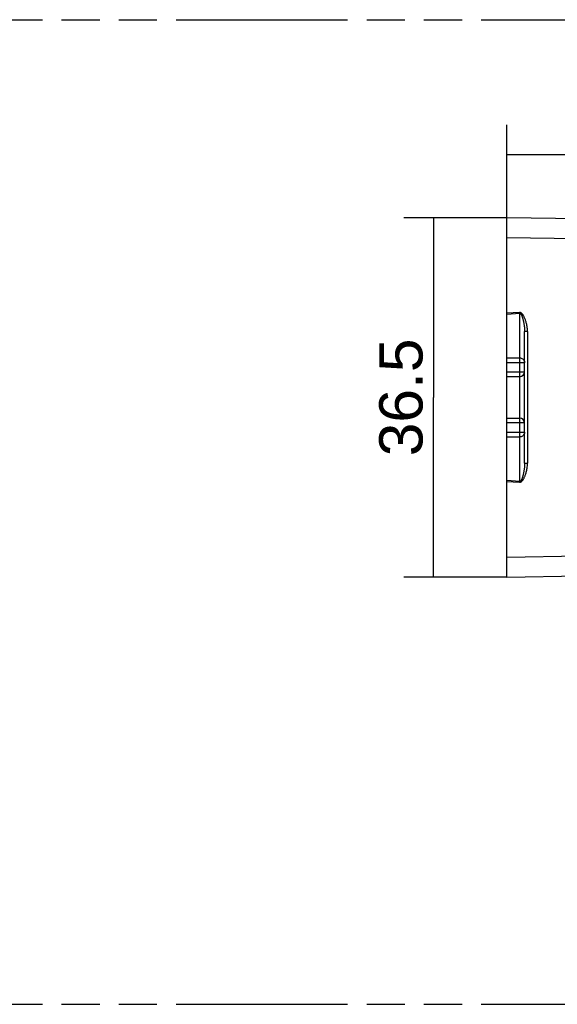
# Model space of a CAD drawing. Header units: millimetres. Extents: x 0 to 210, y 0 to 297.
# Tile 9 of 16: x 104 to 131, y 133 to 183. Entities that reach past the tile are written whole.
import ezdxf
from ezdxf.enums import TextEntityAlignment as Align

# ---------------------------------------------------------------- set-up
doc = ezdxf.new("R2010")
doc.units = ezdxf.units.MM
doc.header["$LTSCALE"] = 19.36
doc.linetypes.add('PHANTOM', pattern=[0.8, 0.45, -0.05, 0.1, -0.05, 0.1, -0.05])
doc.layers.get('0').update_dxf_attribs({"linetype": 'CONTINUOUS'})
doc.layers.add('DEFAULT_3', color=7, linetype='PHANTOM')
doc.layers.add('Z_DIM_2D', color=7, linetype='CONTINUOUS')
doc.styles.add('TEXTSTYLE_3', font='helveticaneueltw1g-ltcn.otf')
doc.dimstyles.new('DIMSTYLE_1', dxfattribs={"dimtxt": 2.2, "dimasz": 3.5, "dimexe": 1.5, "dimexo": 0, "dimgap": 0.55, "dimtad": 1, "dimdec": 3, "dimlfac": 2, "dimdsep": 46, "dimtxsty": 'TEXTSTYLE_3', "dimcen": 0.09, "dimclrt": 5, "dimadec": 0, "dimazin": 0, "dimtp": 0.2, "dimtm": 0.2, "dimtfac": 1, "dimtdec": 3, "dimtofl": 0, "dimtmove": 0, "dimatfit": 3, "dimfxl": 0, "dimtolj": 1, "dimarcsym": 0})
doc.dimstyles.new('DIMSTYLE_2', dxfattribs={"dimtxt": 2.2, "dimasz": 3.5, "dimexe": 1.5, "dimexo": 0, "dimgap": 0.55, "dimtad": 1, "dimdec": 3, "dimlfac": 2, "dimdsep": 46, "dimtxsty": 'TEXTSTYLE_3', "dimcen": 0.09, "dimclrt": 5, "dimadec": 0, "dimazin": 0, "dimtp": 0.3, "dimtm": 0.3, "dimtfac": 1, "dimtdec": 3, "dimtofl": 0, "dimtmove": 0, "dimatfit": 3, "dimfxl": 0, "dimtolj": 1, "dimarcsym": 0})

# ---------------------------------------------------------------- blocks, each defined once
blk = doc.blocks.new('*D1')
at = {"layer": 'Z_DIM_2D', "color": 2, "linetype": 'Continuous'}
for p, q in [((128.875, 171.625), (128.875, 177.333)), ((141.125, 163.5), (141.125, 177.333)), ((128.875, 175.833), (135, 175.833)), ((141.125, 175.833), (135, 175.833))]:
    blk.add_line(p, q, dxfattribs=at)
at = {"layer": 'Z_DIM_2D', "color": 5, "linetype": 'Continuous', "style": 'TEXTSTYLE_3'}
blk.add_text('24.5', height=2.2, dxfattribs=at).set_placement((135, 176.383), align=Align.CENTER)
blk = doc.blocks.new('_NONE')
blk = doc.blocks.new('*D4')
at = {"layer": 'Z_DIM_2D', "color": 2, "linetype": 'Continuous'}
for p, q in [((128.875, 172.625), (123.645, 172.625)), ((125.145, 172.625), (125.145, 163.5)), ((125.145, 154.375), (125.145, 163.5)), ((128.875, 154.375), (123.645, 154.375))]:
    blk.add_line(p, q, dxfattribs=at)
at = {"layer": 'Z_DIM_2D', "color": 5, "linetype": 'Continuous', "style": 'TEXTSTYLE_3'}
blk.add_text('36.5', height=2.2, rotation=90, dxfattribs=at).set_placement((124.595, 163.5), align=Align.CENTER)

msp = doc.modelspace()

# ---------------------------------------------------------------- linework, layer by layer
at = {"color": 7, "linetype": 'Continuous'}
for p, q in [((128.875, 154.375), (128.875, 172.625)), ((140.53229, 172.42152), (128.875, 172.625)), ((129.775, 162.20415), (129.775, 166.84639)), ((129.525, 164.55), (128.875, 164.55)), ((128.875, 162.45), (129.525, 162.45)), ((129.775, 160.15361), (129.775, 162.2)), ((128.875, 154.375), (140.53229, 154.57848))]:
    msp.add_line(p, q, dxfattribs=at)
at = {"color": 9, "linetype": 'Continuous'}
for p, q in [((128.875, 171.62515), (132.48373, 171.56216)), ((129.52239, 167.81047), (128.875, 167.77177)), ((128.875, 167.72859), (129.525, 167.7694)), ((129.52239, 167.81047), (129.525, 167.7694)), ((129.525, 162.45335), (129.525, 167.7694)), ((129.92238, 166.84639), (129.775, 166.84639)), ((129.92238, 166.84639), (129.92238, 160.15361)), ((128.875, 165.50859), (129.525, 165.50859)), ((129.775, 165.25927), (128.875, 165.25927)), ((128.875, 164.8), (129.775, 164.8)), ((129.775, 162.2), (128.875, 162.2)), ((129.525, 159.2306), (129.525, 162.45)), ((128.875, 161.74073), (129.775, 161.74073)), ((128.875, 161.49141), (129.525, 161.49141)), ((129.775, 160.15361), (129.92238, 160.15361)), ((129.525, 159.2306), (128.875, 159.2714)), ((128.875, 159.22823), (129.52238, 159.18953)), ((129.52238, 159.18953), (129.525, 159.2306)), ((139.87438, 155.56684), (128.875, 155.37485))]:
    msp.add_line(p, q, dxfattribs=at)
for points in [[(129.92238, 166.84639), (129.92054, 166.91417), (129.91663, 166.97813), (129.91044, 167.03814), (129.90259, 167.09459), (129.89359, 167.14775), (129.88357, 167.19787), (129.87283, 167.24521), (129.86148, 167.28992), (129.84968, 167.33219), (129.83751, 167.37214), (129.82507, 167.40991), (129.81242, 167.44561), (129.79961, 167.47936), (129.78667, 167.51123), (129.77365, 167.54132), (129.76055, 167.56967), (129.74741, 167.59637), (129.73422, 167.62144), (129.72099, 167.64495), (129.70773, 167.66692), (129.69443, 167.68737), (129.68108, 167.7063), (129.66769, 167.72374), (129.65425, 167.73965), (129.64076, 167.75405), (129.62721, 167.76688), (129.61358, 167.77815), (129.59994, 167.78779), (129.58631, 167.79571), (129.57281, 167.80194), (129.55955, 167.80642), (129.54665, 167.80927), (129.53428, 167.81064), (129.52239, 167.81047)], [(129.525, 167.7694), (129.53121, 167.76961), (129.53756, 167.76882), (129.54407, 167.76702), (129.55064, 167.76421), (129.55719, 167.76037), (129.56369, 167.75558), (129.57008, 167.74989), (129.57635, 167.74338), (129.58246, 167.73616), (129.58845, 167.72824), (129.59436, 167.71965), (129.60018, 167.71039), (129.60595, 167.70046), (129.61168, 167.68988), (129.61738, 167.67864), (129.62305, 167.66673), (129.6287, 167.65415), (129.63435, 167.64088), (129.64, 167.6269), (129.64566, 167.61219), (129.65133, 167.59673), (129.65702, 167.58049), (129.66272, 167.56346), (129.66845, 167.5456), (129.6742, 167.52687), (129.67997, 167.50726), (129.68576, 167.48672), (129.69157, 167.46521), (129.69739, 167.4427), (129.70321, 167.41914), (129.70903, 167.39448), (129.71483, 167.36868), (129.7206, 167.34168), (129.72632, 167.31342), (129.73198, 167.28384), (129.73754, 167.25287), (129.74297, 167.22045), (129.74823, 167.18647), (129.75327, 167.15087), (129.75804, 167.11354), (129.76245, 167.07438), (129.76642, 167.03327), (129.76982, 166.99008), (129.77253, 166.94464), (129.77434, 166.89672), (129.775, 166.84639)], [(129.525, 165.50859), (129.56411, 165.50552), (129.60225, 165.49638), (129.63849, 165.48141), (129.67194, 165.46097), (129.70177, 165.43557), (129.72725, 165.40582), (129.74775, 165.37246), (129.76276, 165.33631), (129.77192, 165.29827), (129.775, 165.25927)], [(129.775, 161.74073), (129.77192, 161.70173), (129.76276, 161.66369), (129.74775, 161.62754), (129.72725, 161.59419), (129.70178, 161.56444), (129.67195, 161.53903), (129.6385, 161.51859), (129.60225, 161.50362), (129.56411, 161.49448), (129.525, 161.49141)], [(129.52238, 159.18953), (129.53425, 159.18937), (129.54657, 159.19072), (129.5594, 159.19354), (129.57259, 159.19796), (129.58601, 159.20413), (129.59959, 159.21199), (129.6132, 159.22156), (129.62682, 159.23277), (129.64039, 159.24558), (129.65391, 159.25996), (129.66736, 159.27584), (129.68075, 159.29324), (129.69409, 159.31214), (129.70739, 159.33254), (129.72065, 159.35446), (129.73387, 159.37791), (129.74705, 159.40292), (129.76018, 159.42955), (129.77326, 159.45782), (129.78627, 159.48781), (129.79919, 159.51956), (129.81198, 159.55321), (129.82464, 159.58884), (129.8371, 159.62657), (129.8493, 159.66651), (129.86114, 159.7088), (129.87254, 159.75356), (129.88333, 159.80098), (129.89339, 159.85121), (129.90245, 159.90451), (129.91035, 159.96111), (129.91658, 160.02131), (129.92052, 160.08552), (129.92238, 160.15361)], [(129.775, 160.15361), (129.77434, 160.10316), (129.77252, 160.05513), (129.7698, 160.0096), (129.76639, 159.96634), (129.7624, 159.92518), (129.75799, 159.88601), (129.75321, 159.8487), (129.74817, 159.81313), (129.74291, 159.77921), (129.73749, 159.74684), (129.73194, 159.71594), (129.72629, 159.68643), (129.72058, 159.65823), (129.71482, 159.63128), (129.70903, 159.60552), (129.70322, 159.58091), (129.69741, 159.55738), (129.6916, 159.5349), (129.6858, 159.51342), (129.68002, 159.4929), (129.67425, 159.4733), (129.66851, 159.45458), (129.66279, 159.43673), (129.65708, 159.4197), (129.6514, 159.40347), (129.64573, 159.38801), (129.64007, 159.37329), (129.63443, 159.35931), (129.62878, 159.34603), (129.62312, 159.33344), (129.61745, 159.32152), (129.61176, 159.31027), (129.60603, 159.29967), (129.60026, 159.28973), (129.59443, 159.28046), (129.58853, 159.27186), (129.58253, 159.26393), (129.57641, 159.2567), (129.57014, 159.25018), (129.56375, 159.24447), (129.55725, 159.23967), (129.55069, 159.23581), (129.54411, 159.23299), (129.53759, 159.23119), (129.53123, 159.23039), (129.525, 159.2306)]]:
    msp.add_lwpolyline(points, dxfattribs=at)
at = {"color": 7, "linetype": 'Continuous'}
for centre, start, end in [((129.525, 164.8), 270, 360), ((129.525, 162.2), 0, 90)]:
    msp.add_arc(centre, 0.25, start, end, dxfattribs=at)
at = {"layer": 'DEFAULT_3', "color": 91, "linetype": 'PHANTOM', "true_color": 0x80ff80}
for p, q in [((50.12864, 182.68), (150.12864, 182.68)), ((50.12864, 132.68), (150.12864, 132.68))]:
    msp.add_line(p, q, dxfattribs=at)

# ---------------------------------------------------------------- dimensions: what is measured, and where the dimension line sits
at = {"layer": 'Z_DIM_2D', "color": 2, "linetype": 'Continuous'}
dim = msp.add_linear_dim(base=(141.125, 175.83344), p1=(128.875, 171.62512), p2=(141.125, 163.5), dimstyle='DIMSTYLE_1', override={"dimblk1": 'NONE', "dimblk2": 'NONE', "dimsah": 1}, dxfattribs=at)
dim.commit()
dim.dimension.update_dxf_attribs({"geometry": '*D1', "text_midpoint": (135.00411, 175.83344), "dimtype": 160})
dim = msp.add_linear_dim(base=(125.14466, 154.375), p1=(128.875, 172.625), p2=(128.875, 154.375), angle=270, dimstyle='DIMSTYLE_2', override={"dimblk1": 'NONE', "dimblk2": 'NONE', "dimsah": 1}, dxfattribs=at)
dim.commit()
dim.dimension.update_dxf_attribs({"geometry": '*D4', "text_midpoint": (125.14466, 163.49589), "dimtype": 160})

doc.saveas('drawing.dxf')
